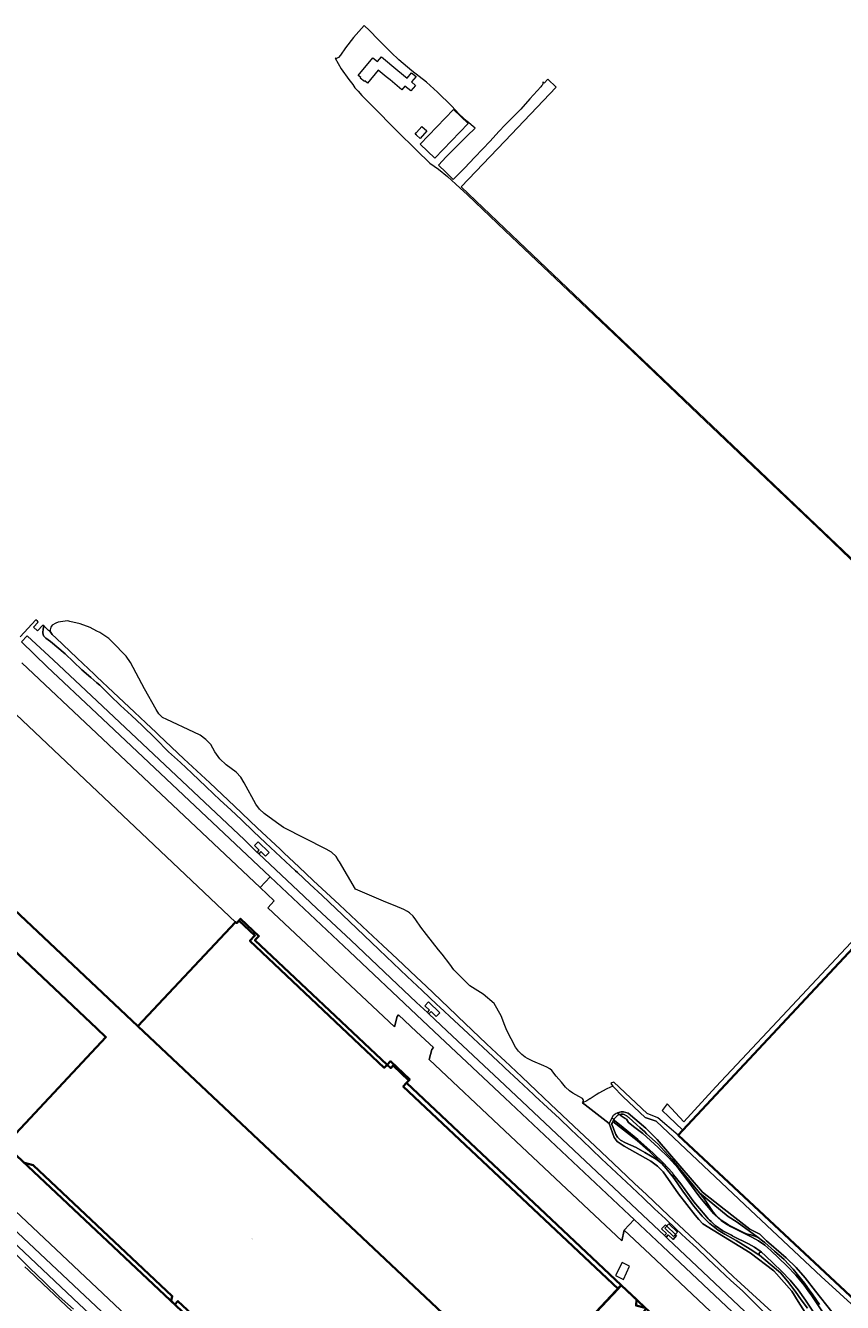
# Model space of a CAD drawing. Header units: metres. Extents: x 73718 to 76933, y 443658 to 446696.
# Tile 159 of 161: x 75808 to 76209, y 445957 to 446583. Entities that reach past the tile are written whole.
import ezdxf
from ezdxf.enums import TextEntityAlignment as Align

# ---------------------------------------------------------------- set-up
doc = ezdxf.new("R2010")
doc.units = ezdxf.units.M
for name, color, linetype, lineweight in [('B-WE-GR-BEPLANTING_CULTUUR_BOSPLANTSOEN-GV', 90, 'Continuous', 18), ('B-WE-GR-GROENVOORZIENING-GV', 80, 'Continuous', 18), ('B-WE-OG-BEBOUWING-GV', 7, 'Continuous', 35), ('B-WE-OG-BEBOUWING-T18', 10, 'Continuous', 18), ('B-WE-OG-BEBOUWING_OVERBOUWING-GV', 7, 'Continuous', 18), ('B-WE-OG-TERREIN_ERF-GV', 7, 'Continuous', 18), ('B-WE-OG-TERREIN_OEVER-GV', 7, 'Continuous', 18), ('B-WE-OG-WATER_SLOOT-GV', 120, 'Continuous', 18), ('B-WE-OG-WEG-GV', 7, 'Continuous', 18), ('B-WE-VH-GESLOTENVERHARDING_ASFALT-GV', 10, 'Continuous', 18), ('B-WE-VH-OPENVERHARDING_BETONSTRAATSTEEN-GV', 30, 'Continuous', 18), ('B-WE-VH-OPENVERHARDING_TEGEL-GV', 30, 'Continuous', 18)]:
    doc.layers.add(name, color=color, linetype=linetype, lineweight=lineweight)
doc.styles.add('NLCS-ISO-M200-T18', font='NLCS-ISO.ttf', dxfattribs={"height": 0.36})

msp = doc.modelspace()

# ---------------------------------------------------------------- linework, layer by layer
at = {"layer": 'B-WE-GR-BEPLANTING_CULTUUR_BOSPLANTSOEN-GV', "flags": 128}
for points in [[(76096.263, 446045.952), (76095.805, 446045.036), (76095.605, 446044.636), (76096.218, 446043.522), (76096.731, 446041.983), (76097.756, 446039.512), (76098.476, 446038.229), (76098.868, 446037.85), (76098.877, 446037.841), (76099.994, 446036.762), (76102.371, 446035.364), (76107.592, 446033.126), (76111.974, 446030.702), (76117.429, 446027.485), (76120.226, 446025.341), (76113.543, 446031.797), (76108.115, 446036.612)], [(76154.056, 445994.641), (76160.644, 445991.318), (76162.221, 445990.654), (76163.946, 445990.328), (76165.438, 445989.908), (76167.536, 445989.115), (76157.135, 445996.518), (76152.742, 445999.322), (76138.726, 446010.932), (76140.824, 446008.322), (76142.176, 446006.317), (76143.714, 446003.987), (76145.439, 446001.469), (76146.566, 446000.14), (76149.419, 445997.585), (76153.006, 445995.196)]]:
    msp.add_lwpolyline(points, close=True, dxfattribs=at)
msp.add_lwpolyline([(76197.604, 445956.157), (76193.916, 445961.375), (76192.794, 445962.963), (76190.191, 445966.646), (76186.581, 445971.105), (76184.644, 445973.499), (76180.169, 445978.254), (76175.461, 445982.405), (76170.706, 445986.598), (76169.596, 445987.479), (76167.536, 445989.115), (76165.438, 445989.908), (76163.946, 445990.328), (76162.221, 445990.654), (76160.644, 445991.318), (76154.056, 445994.641), (76153.963, 445994.464), (76155.871, 445993.456), (76164.301, 445989.286), (76167.674, 445987.481), (76170.813, 445985.296), (76173.675, 445982.759), (76181.577, 445975.211), (76185.996, 445970.587), (76190.059, 445965.648), (76191.933, 445962.991), (76193.744, 445960.422), (76199.296, 445952.103)], dxfattribs=at)
at = {"layer": 'B-WE-GR-GROENVOORZIENING-GV', "flags": 128}
for points in [[(76169.845, 445952.909), (76164.815, 445957.898), (76159.734, 445962.937), (76154.127, 445968.008), (76148.463, 445973.131), (76142.856, 445978.532), (76137.192, 445983.988), (76132.244, 445988.564), (76127.247, 445993.187), (76122.011, 445998.134), (76116.722, 446003.132), (76111.156, 446008.409), (76105.534, 446013.74), (76105.324, 446013.936), (76098.012, 446020.758), (76090.7, 446027.58), (76085.958, 446032.156), (76081.169, 446036.779), (76075.644, 446042.015), (76070.064, 446047.304), (76064.127, 446052.787), (76058.13, 446058.326), (76057.235, 446059.163), (76049.934, 446065.996), (76043.224, 446072.275), (76042.632, 446072.829), (76039.899, 446075.392), (76032.605, 446082.232), (76025.311, 446089.073), (76018.384, 446095.464), (76011.388, 446101.919), (76009.944, 446103.281), (76002.668, 446110.141), (75995.393, 446117.002), (75988.508, 446123.516), (75981.553, 446130.096), (75981.519, 446130.128), (75974.285, 446137.032), (75967.05, 446143.936), (75960.371, 446150.244), (75953.624, 446156.616), (75947.605, 446162.223), (75941.525, 446167.887), (75940.545, 446168.805), (75933.244, 446175.639), (75925.944, 446182.473), (75920.048, 446188.08), (75914.093, 446193.744), (75908.94, 446198.568), (75903.734, 446203.44), (75896.808, 446209.995), (75889.811, 446216.617), (75884.121, 446221.854), (75878.374, 446227.143), (75871.942, 446233.533), (75865.445, 446239.988), (75860.127, 446244.853), (75854.755, 446249.767), (75849.725, 446254.714), (75844.644, 446259.712), (75843.224, 446260.932), (75840.274, 446263.464), (75835.859, 446267.254), (75831.736, 446271.171), (75827.572, 446275.127), (75820.444, 446281.177), (75818.124, 446282.752), (75817.537, 446283.381), (75816.964, 446283.995), (75816.632, 446285.404), (75816.679, 446285.722), (75816.876, 446287.066), (75817.046, 446288.221), (75817.312, 446288.589), (75817.35, 446288.641), (75816.682, 446289.188), (75814.028, 446286.362), (75812.073, 446288.103), (75814.445, 446290.62), (75814.015, 446291.036), (75813.335, 446291.695), (75805.517, 446283.495)], [(75806.182, 446280.972), (75809.043, 446283.988), (75821.968, 446272.027), (75843.224, 446252.004), (75915.506, 446183.914), (75919.8, 446179.711), (75921.849, 446177.782), (75922.847, 446178.9), (75920.41, 446181.239), (75922.251, 446183.032), (75927.754, 446177.797), (75925.936, 446175.958), (75923.63, 446178.181), (75922.577, 446177.097), (75941.913, 446158.891), (75951.096, 446150.277), (75967.684, 446134.695), (75987.358, 446116.148), (76000, 446104.292), (76005.3, 446099.32), (76006.376, 446100.429), (76004.046, 446102.656), (76005.758, 446104.472), (76011.38, 446099.166), (76009.615, 446097.38), (76007.134, 446099.754), (76006.058, 446098.609), (76014.819, 446090.398), (76043.224, 446063.683), (76110.933, 446000), (76121.576, 445989.989), (76122.589, 445991.055), (76120.13, 445993.309), (76121.96, 445995.19), (76127.504, 445989.982), (76125.74, 445988.147), (76123.361, 445990.389), (76122.316, 445989.293), (76123.241, 445988.423), (76140.339, 445972.205), (76161.02, 445952.744)], [(75834.517, 445956.448), (75768.313, 446018.809)], [(75803.7, 445980.542), (75810.336, 445974.065), (75817.493, 445967.081), (75824.649, 445960.096), (75831.669, 445953.9)]]:
    msp.add_lwpolyline(points, dxfattribs=at)
at = {"layer": 'B-WE-OG-BEBOUWING-GV', "flags": 128}
for points in [[(76052.228, 445914.693), (75863.242, 446092.616), (75741.815, 446206.946)], [(76052.228, 445914.693), (75863.242, 446092.616), (75741.815, 446206.946)], [(75739.304, 446189.329), (75843.224, 446091.485), (75847.655, 446087.313), (75803.467, 446040.043)], [(75739.304, 446189.329), (75843.224, 446091.485), (75847.655, 446087.313), (75803.467, 446040.043)], [(75798.256, 446034.509), (75887.61, 445950.399)], [(75807.626, 446025.689), (75811.96, 446024.49), (75880.14, 445960.32), (75879.597, 445957.942), (75881.403, 445956.242), (75882.918, 445957.855), (75892.209, 445949.124)]]:
    msp.add_lwpolyline(points, dxfattribs=at)
for points in [[(75863.242, 446092.616), (76052.228, 445914.693), (76052.343, 445914.585), (76053.414, 445915.724), (76100.349, 445965.64), (76043.224, 446019.433), (75995.037, 446064.809), (75996.642, 446066.543), (75987.125, 446075.463), (75985.511, 446073.741), (75920.725, 446134.745), (75922.667, 446136.804), (75913.684, 446145.245), (75911.746, 446143.183), (75911.247, 446143.645)], [(75863.242, 446092.616), (76052.228, 445914.693), (76052.343, 445914.585), (76053.414, 445915.724), (76098.781, 445963.972), (75993.402, 446063.043), (75995.037, 446064.809), (75996.2, 446066.066), (75988.413, 446073.272), (75987.313, 446072.083), (75985.511, 446073.741), (75984.145, 446072.257), (75918.202, 446134.463), (75920.661, 446137.078), (75912.884, 446144.394), (75911.746, 446143.183), (75911.247, 446143.645)], [(76214.056, 446130.964), (76130.576, 446041.611), (76128.296, 446039.171), (76224.989, 445948.833), (76228.808, 445952.92), (76315.474, 445871.95), (76353.792, 445912.965), (76356.367, 445910.559), (76375.702, 445931.254), (76370.89, 445935.75), (76386.793, 445952.773), (76395.948, 445952.261), (76397.846, 445954.293), (76364.051, 445985.866), (76308.501, 446037.763), (76311.008, 446040.447)], [(76052.343, 445914.585), (76138.166, 445833.824), (76139.228, 445834.953), (76182.974, 445881.44), (76183.597, 445885.039), (76111.043, 445952.48), (76112.582, 445954.121), (76112.111, 445954.565), (76107.642, 445955.641), (76107.831, 445958.594), (76100.349, 445965.64), (76098.781, 445963.972), (76053.414, 445915.724)], [(76138.166, 445833.824), (76139.228, 445834.953), (76182.974, 445881.44), (76183.926, 445886.94), (76100.349, 445965.64), (76053.414, 445915.724), (76052.343, 445914.585)]]:
    msp.add_lwpolyline(points, close=True, dxfattribs=at)
at = {"layer": 'B-WE-OG-BEBOUWING_OVERBOUWING-GV', "flags": 128}
for points in [[(76121.676, 445993.587), (76125.906, 445989.561), (76127.921, 445991.679), (76123.692, 445995.705)], [(76097.522, 445970.393), (76101.386, 445968.536), (76104.458, 445974.963), (76100.817, 445976.827)]]:
    msp.add_lwpolyline(points, close=True, dxfattribs=at)
at = {"layer": 'B-WE-OG-TERREIN_ERF-GV', "flags": 128}
for points in [[(76243.224, 446293.412), (76043.224, 446483.581), (76021.828, 446503.925), (76043.224, 446526.426), (76068.399, 446552.902), (76064.38, 446556.766), (76062.563, 446554.831), (76061.856, 446555.497), (76061.856, 446554.996), (76061.66, 446553.969), (76061.3, 446553.497), (76060.878, 446552.942), (76055.45, 446547.026), (76051.148, 446541.99), (76045.036, 446536.073), (76043.224, 446534.125), (76040.487, 446531.184), (76035.892, 446526.245), (76032.506, 446522.659), (76028.35, 446518.405), (76023.608, 446513.32), (76017.985, 446507.599), (76014.345, 446511.117), (76010.668, 446514.67), (76014.464, 446518.65), (76020.234, 446524.468), (76024.828, 446528.967), (76028.647, 446532.707), (76024.589, 446536.227), (76020.922, 446539.601), (76017.087, 446543.703), (76010.192, 446550.34), (76004.765, 446555.254), (75997.681, 446560.804), (75991.276, 446566.182), (75987.493, 446569.776), (75981.149, 446576.267), (75976.954, 446580.525), (75974.253, 446583.028), (75969.056, 446577.105), (75965.168, 446572.081), (75962.675, 446568.488), (75961.648, 446567.314), (75960.731, 446566.947), (75960.034, 446566.984), (75963.013, 446561.729), (75966.793, 446556.606), (75968.701, 446554.055), (75969.756, 446552.545), (75971.27, 446550.897), (75973.139, 446548.804), (75973.471, 446548.467), (75981.279, 446540.549), (75987.241, 446534.501), (75990.729, 446530.963), (75999.421, 446522.451), (76000, 446521.9), (76006.548, 446515.652), (76010.645, 446512.69), (76015.179, 446508.998), (76021.15, 446503.523), (76024.87, 446500), (76043.224, 446482.611), (76099.546, 446429.249), (76109.085, 446420.211), (76138.293, 446392.36), (76167.808, 446364.25), (76199.851, 446333.873), (76225.415, 446309.395)], [(76188.105, 445911.365), (76114.532, 445980.724), (76101.763, 445992.696), (76100.596, 445987.364), (76087.172, 446000), (76043.224, 446041.367), (76006.209, 446076.207), (76007.415, 446081.134), (76008.288, 446082.103), (76000, 446089.891), (75991.104, 446098.251), (75990.388, 446097.407), (75989.182, 446092.224), (75927.032, 446150.693), (75930.156, 446154.108), (75923.25, 446160.617), (75843.224, 446236.037), (75806.391, 446270.75)], [(75791.097, 446257.153), (75911.247, 446143.645), (75911.746, 446143.183), (75912.884, 446144.394), (75920.661, 446137.078), (75918.202, 446134.463), (75984.145, 446072.257), (75985.511, 446073.741), (75987.313, 446072.083), (75988.413, 446073.272), (75996.2, 446066.066), (75995.037, 446064.809), (75993.402, 446063.043), (76098.781, 445963.972), (76100.349, 445965.64), (76107.831, 445958.594), (76107.642, 445955.641)], [(75803.112, 446002.12), (75863.227, 445945.443), (75866.606, 445942.272), (75967.404, 445847.653), (75967.776, 445847.653), (75970.228, 445845.336), (75971.012, 445846.167), (75968.634, 445848.292), (75973.401, 445870.04), (75972.328, 445871.031), (75974.011, 445872.822), (75974.214, 445873.747), (75974.112, 445873.842), (75974.634, 445874.397), (75894.345, 445949.793), (75893.01, 445948.372), (75892.209, 445949.124), (75882.918, 445957.855), (75881.403, 445956.242), (75879.597, 445957.942), (75880.14, 445960.32), (75811.96, 446024.49), (75807.626, 446025.689)]]:
    msp.add_lwpolyline(points, dxfattribs=at)
for points in [[(75995.308, 446557.201), (75997.56, 446559.895), (75999.728, 446558.082), (75997.476, 446555.389), (75999.482, 446553.711), (75997.172, 446550.948), (75994.248, 446553.394), (75992.709, 446551.554), (75986.956, 446556.365), (75985.115, 446557.904), (75981.192, 446561.186), (75975.921, 446554.77), (75974.603, 446555.855), (75974.368, 446555.57), (75972.38, 446557.207), (75972.615, 446557.492), (75971.297, 446558.577), (75978.562, 446567.262), (75980.878, 446565.324), (75982.82, 446567.646), (75990.805, 446560.967)], [(76025.244, 446534.985), (76008.979, 446518.013), (76001.78, 446524.912), (76018.053, 446541.876)], [(76004.945, 446531.42), (76001.798, 446527.709), (76000, 446529.234), (75999.325, 446529.806), (76000, 446530.6), (76002.478, 446533.516)]]:
    msp.add_lwpolyline(points, close=True, dxfattribs=at)
at = {"layer": 'B-WE-OG-TERREIN_OEVER-GV', "flags": 128}
for points in [[(76181.831, 445945.583), (76157.026, 445968.232), (76155.604, 445969.574), (76144.387, 445980.155), (76133.764, 445990.176), (76123.573, 445999.79), (76112.7, 446010.046), (76106.855, 446015.56), (76099.581, 446022.422), (76087.514, 446033.805), (76077.135, 446043.595), (76065.664, 446054.417), (76058.835, 446060.859), (76051.56, 446067.721), (76043.224, 446075.585), (76041.561, 446077.153), (76034.287, 446084.015), (76020.158, 446097.344), (76019.476, 446097.987), (76011.865, 446105.285), (76004.648, 446112.205), (76000, 446116.662), (75990.45, 446125.593), (75985.738, 446130), (75983.423, 446132.165), (75976.12, 446138.995), (75962.107, 446152.101), (75949.321, 446164.058), (75942.272, 446170.652), (75934.968, 446177.482), (75933.03, 446179.295), (75921.767, 446189.905), (75910.646, 446200.379), (75898.514, 446211.807), (75885.874, 446223.714), (75873.591, 446235.284), (75872.293, 446236.506), (75867.234, 446241.211), (75861.656, 446246.473), (75851.229, 446256.309), (75843.224, 446263.862), (75841.861, 446265.147), (75833.497, 446273.038), (75829.968, 446276.367), (75823.23, 446282.719), (75821.212, 446284.532), (75820.286, 446286), (75819.45, 446286.556), (75817.35, 446288.641), (75817.312, 446288.589), (75817.046, 446288.221), (75816.876, 446287.066), (75816.679, 446285.722), (75816.632, 446285.404), (75816.964, 446283.995), (75817.537, 446283.381), (75818.124, 446282.752), (75820.444, 446281.177), (75827.572, 446275.127), (75831.736, 446271.171), (75835.859, 446267.254), (75840.274, 446263.464), (75843.224, 446260.932), (75844.644, 446259.712), (75849.725, 446254.714), (75854.755, 446249.767), (75860.127, 446244.853), (75865.445, 446239.988), (75871.942, 446233.533), (75878.374, 446227.143), (75884.121, 446221.854), (75889.811, 446216.617), (75896.808, 446209.995), (75903.734, 446203.44), (75908.94, 446198.568), (75914.093, 446193.744), (75920.048, 446188.08), (75925.944, 446182.473), (75933.244, 446175.639), (75940.545, 446168.805), (75941.525, 446167.887), (75947.605, 446162.223), (75953.624, 446156.616), (75960.371, 446150.244), (75967.05, 446143.936), (75974.285, 446137.032), (75981.519, 446130.128), (75981.553, 446130.096), (75988.508, 446123.516), (75995.393, 446117.002), (76002.668, 446110.141), (76009.944, 446103.281), (76011.388, 446101.919), (76018.384, 446095.464), (76025.311, 446089.073), (76032.605, 446082.232), (76039.899, 446075.392), (76042.632, 446072.829), (76043.224, 446072.275), (76049.934, 446065.996), (76057.235, 446059.163), (76058.13, 446058.326), (76064.127, 446052.787), (76070.064, 446047.304), (76075.644, 446042.015), (76081.169, 446036.779), (76085.958, 446032.156), (76090.7, 446027.58), (76098.012, 446020.758), (76105.324, 446013.936), (76105.534, 446013.74), (76111.156, 446008.409), (76116.722, 446003.132), (76122.011, 445998.134), (76127.247, 445993.187), (76132.244, 445988.564), (76137.192, 445983.988), (76142.856, 445978.532), (76148.463, 445973.131), (76154.127, 445968.008), (76159.734, 445962.937), (76164.815, 445957.898), (76169.845, 445952.909)], [(76224.989, 445948.833), (76128.296, 446039.171), (76118.228, 446047.701), (76113.007, 446049.811), (76096.783, 446065.244), (76095.74, 446064.793), (76095.155, 446064.54), (76095.172, 446064.512), (76095.487, 446063.986), (76096.247, 446063.204), (76101.25, 446058.056), (76112.133, 446047.869), (76117.536, 446046.055), (76160.863, 446005.125), (76198.394, 445969.969), (76216.741, 445953.341)], [(76203.598, 445952.63), (76195.644, 445962.735), (76190.496, 445969.275), (76186.099, 445974.392), (76181.176, 445979.004), (76176.28, 445983.331), (76175.181, 445984.302), (76171.65, 445987.387), (76168.35, 445990.718), (76163.477, 445993.083), (76154.615, 446000), (76140.18, 446011.267), (76118.032, 446037.111), (76112.451, 446042.556), (76103.799, 446049.99), (76101.389, 446050.713), (76100.349, 446050.62), (76098.492, 446050.185), (76099.586, 446049.274), (76100.22, 446049.438), (76101.013, 446049.531), (76101.312, 446049.443), (76101.805, 446049.298), (76102.893, 446048.754), (76103.11, 446048.646), (76103.751, 446048.078), (76103.993, 446047.864), (76108.005, 446044.31), (76109.399, 446043.034), (76111.875, 446040.767), (76112.796, 446039.919), (76118.401, 446034.754), (76121.571, 446031.351), (76121.773, 446031.126), (76125.3, 446027.202), (76129.636, 446021.981), (76135.556, 446014.755), (76138.726, 446010.932), (76152.742, 445999.322), (76157.135, 445996.518), (76167.536, 445989.115), (76169.596, 445987.479), (76170.706, 445986.598), (76175.461, 445982.405), (76180.169, 445978.254), (76184.644, 445973.499), (76186.581, 445971.105), (76190.191, 445966.646), (76192.794, 445962.963), (76193.916, 445961.375), (76197.604, 445956.157)], [(76191.62, 445954.351), (76188.59, 445958.536), (76185.591, 445962.68), (76181.861, 445967.59), (76178.381, 445971.692), (76173.346, 445976.043), (76168.063, 445980.394), (76167.754, 445980.6), (76163.587, 445983.378), (76156.75, 445987.604), (76151.156, 445990.712), (76147.862, 445992.701), (76143.711, 445995.875), (76143.635, 445995.933), (76139.945, 445999.468), (76135.936, 446004.41), (76134.589, 446006.217), (76130.481, 446011.729), (76126.239, 446018.022), (76125.113, 446019.42), (76122.37, 446022.824), (76120.226, 446025.341), (76117.429, 446027.485), (76111.974, 446030.702), (76107.592, 446033.126), (76102.371, 446035.364), (76099.994, 446036.762), (76098.877, 446037.841), (76098.868, 446037.85), (76098.476, 446038.229), (76097.756, 446039.512), (76096.731, 446041.983), (76096.218, 446043.522), (76095.605, 446044.636), (76095.805, 446045.036), (76096.263, 446045.952), (76096.719, 446046.864), (76095.706, 446047.547), (76094.431, 446044.982), (76096.934, 446038.097), (76098.286, 446036.072), (76101.847, 446033.888), (76114.88, 446026.439), (76118.115, 446024.053), (76120.946, 446021.2), (76128.481, 446010.375), (76136.623, 446000), (76138.455, 445997.826), (76140.313, 445995.675), (76163.507, 445981.547), (76175.129, 445972.66), (76183.922, 445962.755), (76187.178, 445957.638), (76195.178, 445945.063)], [(75831.669, 445953.9), (75824.649, 445960.096), (75817.493, 445967.081), (75810.336, 445974.065), (75803.7, 445980.542)], [(75807.796, 445974.679), (75809.45, 445973.123), (75816.733, 445966.273), (75830.832, 445953.011)]]:
    msp.add_lwpolyline(points, dxfattribs=at)
msp.add_lwpolyline([(76217.156, 446132.577), (76312.33, 446043.457), (76317.934, 446038.091), (76336.643, 446020.573), (76347.227, 446010.695), (76360.545, 445998.264), (76366.581, 445992.651), (76367.929, 445992.619), (76368.389, 445992.772), (76314.902, 446042.701), (76313.034, 446044.444), (76217.754, 446133.386), (76215.247, 446134.797), (76212.856, 446133.429), (76176.98, 446095.075), (76159.516, 446076.412), (76146.749, 446062.843), (76130.966, 446045.702), (76122.781, 446054.487), (76120.464, 446051.251), (76123.49, 446048.401), (76130.576, 446041.611), (76214.056, 446130.964), (76216.093, 446133.189)], close=True, dxfattribs=at)
at = {"layer": 'B-WE-OG-WATER_SLOOT-GV', "flags": 128}
for points in [[(76195.178, 445945.063), (76187.178, 445957.638), (76183.922, 445962.755), (76175.129, 445972.66), (76163.507, 445981.547), (76140.313, 445995.675), (76138.455, 445997.826), (76136.623, 446000), (76128.481, 446010.375), (76120.946, 446021.2), (76118.115, 446024.053), (76114.88, 446026.439), (76101.847, 446033.888), (76098.286, 446036.072), (76096.934, 446038.097), (76094.431, 446044.982), (76082.606, 446054.042), (76081.966, 446054.532), (76081.268, 446055.066), (76081.818, 446055.863), (76081.89, 446056.326), (76081.284, 446057.145), (76079.611, 446058.106), (76076.655, 446059.709), (76074.982, 446060.955), (76072.952, 446062.771), (76071.101, 446065.156), (76068.486, 446068.169), (76066.306, 446070.909), (76065.245, 446071.779), (76063.908, 446072.491), (76062.306, 446073.132), (76056.926, 446075.439), (76054.366, 446076.729), (76053.297, 446077.476), (76051.638, 446078.76), (76050.923, 446079.312), (76049.888, 446080.312), (76048.542, 446082.308), (76044.221, 446090.473), (76043.224, 446093.008), (76041.381, 446097.69), (76037.942, 446103.684), (76032.65, 446108.314), (76026.149, 446112.397), (76020.546, 446117.902), (76020.226, 446118.233), (76018.229, 446120.3), (76016.285, 446123.009), (76012.459, 446127.883), (76010.798, 446130), (76004.81, 446137.63), (76002.111, 446141.068), (75999.606, 446144.793), (75998.226, 446146.605), (75996.488, 446148.173), (75995.598, 446148.893), (75993.783, 446149.775), (75989.542, 446151.581), (75984.836, 446153.387), (75970.057, 446159.8), (75962.104, 446173.197), (75961.713, 446173.835), (75960.515, 446175.79), (75958.321, 446177.897), (75955.665, 446179.38), (75934.775, 446189.929), (75931.261, 446192.393), (75925.283, 446196.926), (75922.987, 446198.972), (75921.124, 446201.42), (75915.456, 446211.847), (75913.77, 446214.647), (75911.549, 446217.046), (75906.574, 446220.781), (75903.537, 446223.664), (75900.996, 446226.993), (75899.017, 446230.683), (75896.683, 446233.181), (75893.918, 446235.191), (75890.822, 446236.642), (75877.492, 446242.847), (75875.303, 446243.948), (75873.519, 446245.629), (75872.289, 446247.748), (75866.505, 446257.873), (75859.655, 446270.865), (75857.543, 446274.018), (75850.664, 446281.048), (75849.067, 446282.68), (75844.671, 446285.561), (75843.224, 446286.292), (75839.979, 446287.931), (75835.051, 446289.759), (75829.949, 446291.022), (75829.5, 446291.159), (75828.76, 446291.201), (75824.273, 446290.572), (75823.096, 446290.161), (75821.345, 446289.122), (75820.579, 446288.164), (75820.243, 446286.932), (75820.286, 446286), (75821.212, 446284.532), (75823.23, 446282.719), (75829.968, 446276.367), (75833.497, 446273.038), (75841.861, 446265.147), (75843.224, 446263.862), (75851.229, 446256.309), (75861.656, 446246.473), (75867.234, 446241.211), (75872.293, 446236.506), (75873.591, 446235.284), (75885.874, 446223.714), (75898.514, 446211.807), (75910.646, 446200.379), (75921.767, 446189.905), (75933.03, 446179.295), (75934.968, 446177.482), (75942.272, 446170.652), (75949.321, 446164.058), (75962.107, 446152.101), (75976.12, 446138.995), (75983.423, 446132.165), (75985.738, 446130), (75990.45, 446125.593), (76000, 446116.662), (76004.648, 446112.205), (76011.865, 446105.285), (76019.476, 446097.987), (76020.158, 446097.344), (76034.287, 446084.015), (76041.561, 446077.153), (76043.224, 446075.585), (76051.56, 446067.721), (76058.835, 446060.859), (76065.664, 446054.417), (76077.135, 446043.595), (76087.514, 446033.805), (76099.581, 446022.422), (76106.855, 446015.56), (76112.7, 446010.046), (76123.573, 445999.79), (76133.764, 445990.176), (76144.387, 445980.155), (76155.604, 445969.574), (76157.026, 445968.232), (76181.831, 445945.583)], [(76216.741, 445953.341), (76198.394, 445969.969), (76160.863, 446005.125), (76117.536, 446046.055), (76112.133, 446047.869), (76101.25, 446058.056), (76096.247, 446063.204), (76093.194, 446061.909), (76089.409, 446059.753), (76088.025, 446058.898), (76085.03, 446057.047), (76084.892, 446056.957), (76083.392, 446055.979), (76081.268, 446055.066), (76081.966, 446054.532), (76082.606, 446054.042), (76094.431, 446044.982), (76095.706, 446047.547), (76096.49, 446048.958), (76097.345, 446049.629), (76097.866, 446050.038), (76098.492, 446050.185), (76100.349, 446050.62), (76101.389, 446050.713), (76103.799, 446049.99), (76112.451, 446042.556), (76118.032, 446037.111), (76140.18, 446011.267), (76154.615, 446000), (76163.477, 445993.083), (76168.35, 445990.718), (76171.65, 445987.387), (76175.181, 445984.302), (76176.28, 445983.331), (76181.176, 445979.004), (76186.099, 445974.392), (76190.496, 445969.275), (76195.644, 445962.735), (76203.598, 445952.63)], [(75830.832, 445953.011), (75816.733, 445966.273), (75809.45, 445973.123), (75807.796, 445974.679)]]:
    msp.add_lwpolyline(points, dxfattribs=at)
at = {"layer": 'B-WE-OG-WEG-GV', "flags": 128}
for points in [[(76108.115, 446036.612), (76113.543, 446031.797), (76120.226, 446025.341), (76122.37, 446022.824), (76125.113, 446019.42), (76126.037, 446019.832), (76125.411, 446020.661), (76120.924, 446025.698), (76116.044, 446030.356), (76108.508, 446037.146), (76101.214, 446042.952), (76097.046, 446046.327), (76096.719, 446046.864), (76096.263, 446045.952)], [(76099.586, 446049.274), (76099.847, 446049.054), (76102.214, 446047.394), (76102.85, 446047.01), (76103.922, 446045.385), (76106.937, 446042.978), (76110.913, 446039.985), (76118.517, 446033.132), (76123.592, 446028.288), (76128.261, 446023.051), (76132.493, 446017.456), (76138.926, 446008.885), (76145.813, 446000.641), (76146.115, 446000.318), (76146.427, 445999.996), (76149.295, 445997.427), (76152.477, 445995.249), (76152.913, 445995.019), (76153.084, 445994.896), (76153.963, 445994.464), (76154.056, 445994.641), (76153.006, 445995.196), (76149.419, 445997.585), (76146.566, 446000.14), (76145.439, 446001.469), (76143.714, 446003.987), (76142.176, 446006.317), (76140.824, 446008.322), (76138.726, 446010.932), (76135.556, 446014.755), (76129.636, 446021.981), (76125.3, 446027.202), (76121.773, 446031.126), (76121.571, 446031.351), (76118.401, 446034.754), (76112.796, 446039.919), (76111.875, 446040.767), (76109.399, 446043.034), (76108.005, 446044.31), (76103.993, 446047.864), (76103.751, 446048.078), (76103.11, 446048.646), (76102.893, 446048.754), (76101.805, 446049.298), (76101.312, 446049.443), (76101.013, 446049.531), (76100.22, 446049.438)], [(76167.754, 445980.6), (76168.159, 445981.737), (76169.055, 445981.892), (76168.517, 445982.37), (76165.708, 445984.325), (76162.687, 445985.934), (76155.032, 445989.783), (76154.847, 445989.874), (76154.342, 445990.13), (76150.202, 445992.278), (76146.402, 445994.981), (76144.368, 445996.908), (76143.379, 445997.761), (76143.031, 445998.176), (76141.504, 446000), (76136.009, 446006.575), (76129.478, 446015.278), (76126.037, 446019.832), (76125.113, 446019.42), (76126.239, 446018.022), (76130.481, 446011.729), (76134.589, 446006.217), (76135.936, 446004.41), (76139.945, 445999.468), (76143.635, 445995.933), (76143.711, 445995.875), (76147.862, 445992.701), (76151.156, 445990.712), (76156.75, 445987.604), (76163.587, 445983.378)]]:
    msp.add_lwpolyline(points, close=True, dxfattribs=at)
msp.add_lwpolyline([(76196.183, 445950.069), (76190.638, 445958.375), (76187.113, 445963.379), (76183.225, 445968.107), (76178.998, 445972.532), (76171.077, 445980.097), (76169.055, 445981.892), (76168.159, 445981.737), (76167.754, 445980.6), (76168.063, 445980.394), (76173.346, 445976.043), (76178.381, 445971.692), (76181.861, 445967.59), (76185.591, 445962.68), (76188.59, 445958.536), (76191.62, 445954.351)], dxfattribs=at)
at = {"layer": 'B-WE-VH-GESLOTENVERHARDING_ASFALT-GV', "flags": 128}
for points in [[(76104.35, 446000), (76043.224, 446057.497), (76011.421, 446087.411), (76000, 446098.163), (75967.081, 446129.157), (75928.148, 446165.818), (75923.25, 446160.617), (75930.156, 446154.108), (75927.032, 446150.693), (75989.182, 446092.224), (75990.388, 446097.407), (75991.104, 446098.251), (76000, 446089.891), (76008.288, 446082.103), (76007.415, 446081.134), (76006.209, 446076.207), (76043.224, 446041.367), (76087.172, 446000), (76100.596, 445987.364), (76101.763, 445992.696), (76106.623, 445997.862)], [(75863.227, 445945.443), (75803.112, 446002.12), (75784.305, 446019.691), (75753.904, 446048.094), (75749.273, 446043.197), (75767.534, 446025.891), (75769.589, 446023.98), (75770.273, 446023.345), (75771.268, 446022.42), (75861.916, 445937.248), (75866.606, 445942.272)], [(76101.763, 445992.696), (76114.532, 445980.724), (76188.105, 445911.365), (76241.03, 445861.538), (76246.081, 445866.569), (76243.224, 445869.255), (76237.142, 445874.972), (76203.12, 445907.032), (76120.498, 445984.81), (76106.623, 445997.862)]]:
    msp.add_lwpolyline(points, close=True, dxfattribs=at)
msp.add_lwpolyline([(76199.296, 445952.103), (76193.744, 445960.422), (76191.933, 445962.991), (76190.059, 445965.648), (76185.996, 445970.587), (76181.577, 445975.211), (76173.675, 445982.759), (76170.813, 445985.296), (76167.674, 445987.481), (76164.301, 445989.286), (76155.871, 445993.456), (76153.963, 445994.464), (76153.084, 445994.896), (76152.913, 445995.019), (76152.477, 445995.249), (76149.295, 445997.427), (76146.427, 445999.996), (76146.115, 446000.318), (76145.813, 446000.641), (76138.926, 446008.885), (76132.493, 446017.456), (76128.261, 446023.051), (76123.592, 446028.288), (76118.517, 446033.132), (76110.913, 446039.985), (76106.937, 446042.978), (76103.922, 446045.385), (76102.85, 446047.01), (76102.214, 446047.394), (76099.847, 446049.054), (76099.586, 446049.274), (76098.962, 446049.112), (76098.41, 446048.662), (76097.703, 446048.086), (76096.771, 446046.968), (76096.719, 446046.864), (76097.046, 446046.327), (76101.214, 446042.952), (76108.508, 446037.146), (76116.044, 446030.356), (76120.924, 446025.698), (76125.411, 446020.661), (76126.037, 446019.832), (76129.478, 446015.278), (76136.009, 446006.575), (76141.504, 446000), (76143.031, 445998.176), (76143.379, 445997.761), (76144.368, 445996.908), (76146.402, 445994.981), (76150.202, 445992.278), (76154.342, 445990.13), (76154.847, 445989.874), (76155.032, 445989.783), (76162.687, 445985.934), (76165.708, 445984.325), (76168.517, 445982.37), (76169.055, 445981.892), (76171.077, 445980.097), (76178.998, 445972.532), (76183.225, 445968.107), (76187.113, 445963.379), (76190.638, 445958.375), (76196.183, 445950.069)], dxfattribs=at)
at = {"layer": 'B-WE-VH-OPENVERHARDING_BETONSTRAATSTEEN-GV', "flags": 128}
msp.add_lwpolyline([(76161.02, 445952.744), (76140.339, 445972.205), (76123.241, 445988.423), (76122.316, 445989.293), (76121.576, 445989.989), (76110.933, 446000), (76043.224, 446063.683), (76014.819, 446090.398), (76006.058, 446098.609), (76005.3, 446099.32), (76000, 446104.292), (75987.358, 446116.148), (75967.684, 446134.695), (75951.096, 446150.277), (75941.913, 446158.891), (75922.577, 446177.097), (75921.849, 446177.782), (75919.8, 446179.711), (75915.506, 446183.914), (75843.224, 446252.004), (75821.968, 446272.027), (75809.043, 446283.988), (75806.182, 446280.972), (75818.883, 446268.706), (75843.224, 446245.786), (75928.148, 446165.818), (75967.081, 446129.157), (76000, 446098.163), (76011.421, 446087.411), (76043.224, 446057.497), (76104.35, 446000), (76106.623, 445997.862), (76120.498, 445984.81), (76203.12, 445907.032)], dxfattribs=at)
msp.add_lwpolyline([(75771.268, 446022.42), (75771.309, 446021.989), (75768.313, 446018.809), (75834.517, 445956.448), (75858.462, 445933.994), (75861.54, 445937.219), (75861.916, 445937.248)], close=True, dxfattribs=at)
at = {"layer": 'B-WE-VH-OPENVERHARDING_TEGEL-GV', "flags": 128}
msp.add_lwpolyline([(76122.316, 445989.293), (76123.361, 445990.389), (76125.74, 445988.147), (76127.504, 445989.982), (76121.96, 445995.19), (76120.13, 445993.309), (76122.589, 445991.055), (76121.576, 445989.989)], close=True, dxfattribs=at)

# ---------------------------------------------------------------- texts
at = {"layer": 'B-WE-OG-BEBOUWING-T18', "style": 'NLCS-ISO-M200-T18'}
msp.add_text('128', height=0.36, dxfattribs=at).set_placement((75919.175, 445988.371), align=Align.MIDDLE)
msp.add_text('128', height=0.36, dxfattribs=at).set_placement((75919.175, 445988.371), align=Align.MIDDLE)

doc.saveas('drawing.dxf')
